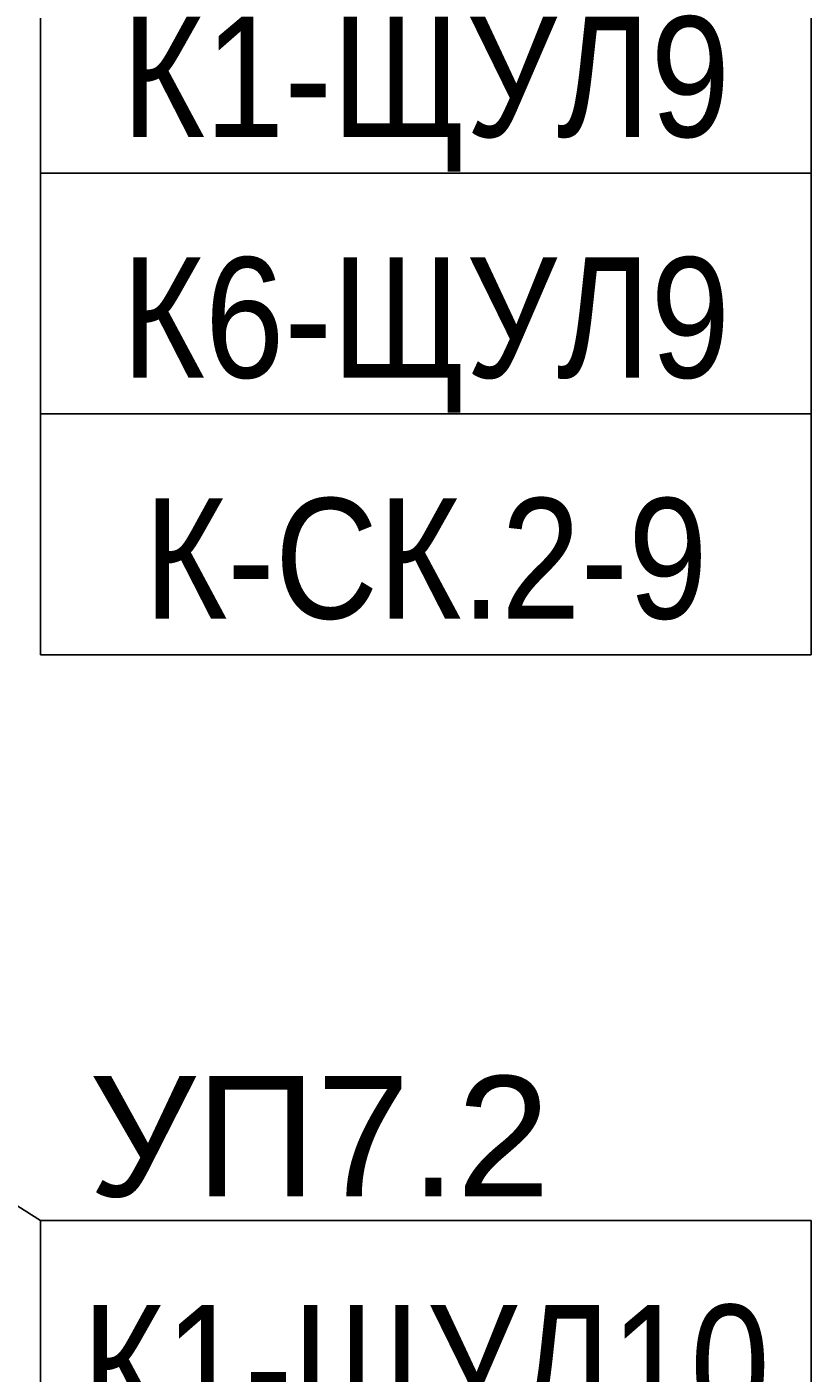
# Model space of a CAD drawing. Header units: millimetres. Extents: x -277772 to 277599, y -59564 to 282085.
# Tile 46 of 190: x -57225 to -55597, y -14060 to -11266. Entities that reach past the tile are written whole.
import ezdxf
from ezdxf import colors
from ezdxf.entities.mleader import LeaderData, LeaderLine
from ezdxf.enums import TextEntityAlignment as Align
from ezdxf.math import Vec2, Vec3

# ---------------------------------------------------------------- set-up
doc = ezdxf.new("R2018")
doc.units = ezdxf.units.MM
doc.set_wipeout_variables(frame=1)
doc.layers.add('КИП_выноска', color=6, linetype='Continuous', lineweight=25)
doc.styles.add('CP.Text', font='arial.ttf')
doc.styles.add('GOST 2.304', font='arial.ttf', dxfattribs={"width": 0.85})

# ---------------------------------------------------------------- blocks, each defined once
blk = doc.blocks.new('_None')
blk = doc.blocks.new('*U58')
at = {"color": 0, "linetype": 'Continuous', "lineweight": 30, "ltscale": 75, "width": 0.85, "flags": 104}
blk.add_attdef('ПРИМЕЧАНИЕ_1', text='', height=2.5, dxfattribs=at).set_placement((8, 3.611), align=Align.BOTTOM_CENTER)
at = {"color": 0, "lineweight": 30, "style": 'GOST 2.304', "width": 0.85}
for tag, p in [('ИМЯ_КАБЕЛЯ_2', (8, -7.5)), ('ИМЯ_КАБЕЛЯ_3', (8, -12.5)), ('ИМЯ_КАБЕЛЯ_4', (8, -17.5)), ('ИМЯ_КАБЕЛЯ_5', (8, -22.5)), ('ИМЯ_КАБЕЛЯ_6', (8, -27.5)), ('ИМЯ_КАБЕЛЯ_7', (8, -32.5)), ('ИМЯ_КАБЕЛЯ_8', (8, -37.5)), ('ИМЯ_КАБЕЛЯ_9', (8, -42.5))]:
    blk.add_attdef(tag, text='', height=2.5, dxfattribs=at).set_placement(p, align=Align.BOTTOM_CENTER)
at = {"color": 0, "lineweight": 30, "width": 0.85, "flags": 104}
blk.add_attdef('ПРИМЕЧАНИЕ_2', text='', height=2.5, dxfattribs=at).set_placement((8, -7.53), align=Align.BOTTOM_CENTER)
at = {"linetype": 'Continuous'}
blk.add_wipeout([(0, 2.5), (16, 2.5), (16, -2.5), (0, -2.5)], dxfattribs=at)
at = {"color": 0}
blk.add_line((0, -2.5), (0, 0), dxfattribs=at)
at = {"color": 0, "linetype": 'Continuous'}
blk.add_lwpolyline([(0, -2.5), (16, -2.5), (16, 2.5), (0, 2.5)], close=True, dxfattribs=at)
at = {"color": 0, "lineweight": 30, "style": 'GOST 2.304', "width": 0.85}
blk.add_attdef('ИМЯ_КАБЕЛЯ_1', text='', height=2.5, dxfattribs=at).set_placement((8, -2.5), align=Align.BOTTOM_CENTER)

msp = doc.modelspace()

# ---------------------------------------------------------------- block references
at = {"layer": 'КИП_выноска'}
ref = msp.add_blockref('*U58', (-57196.5, -11319.1), dxfattribs=dict(at, xscale=100, yscale=100, zscale=100))
lines = msp.add_mtext('\\W0.8500;', dxfattribs={"layer": '0', "color": 0, "linetype": 'Continuous', "lineweight": 30, "ltscale": 75, "insert": (-56396.5, -10958.1), "char_height": 2.5, "attachment_point": 1})
ref.add_attrib('ПРИМЕЧАНИЕ_1', '', (-56396.5, -10958.1), dxfattribs={"flags": 104}).embed_mtext(lines)
ref.add_attrib('ИМЯ_КАБЕЛЯ_1', 'К1-ЩУЛ9', dxfattribs={"layer": '0', "color": 0, "lineweight": 30, "height": 250, "style": 'GOST 2.304', "width": 0.85}).set_placement((-56396.5, -11569.1), align=Align.BOTTOM_CENTER)
lines = msp.add_mtext('\\W0.8500;', dxfattribs={"layer": '0', "color": 0, "lineweight": 30, "insert": (-56396.5, -12072.1), "char_height": 2.5, "attachment_point": 1})
ref.add_attrib('ПРИМЕЧАНИЕ_2', '', (-56396.5, -12072.1), dxfattribs={"flags": 104}).embed_mtext(lines)

# ---------------------------------------------------------------- leaders
ml = msp.add_multileader_mtext('Standard', dxfattribs=at)
ml.set_content('УП7.2', color=256, style='CP.Text')
ml.set_leader_properties(color=256, linetype='ByLayer', lineweight=-1)
ml.set_arrow_properties(name='NONE')
ml.build(insert=Vec2(0, 0))
ml.multileader.update_dxf_attribs({"has_dogleg": 0, "text_left_attachment_type": 6, "text_right_attachment_type": 6, "dogleg_length": 0.5, "arrow_head_size": 300})
ctx = ml.context
ctx.base_point, ctx.char_height, ctx.arrow_head_size, ctx.landing_gap_size, ctx.plane_origin = Vec3(-57196.5, -13743.8), 250, 300, 100, Vec3(-54672.6, -16403.7)
ctx.left_attachment, ctx.right_attachment = 6, 6
notes = []
notes.append((ctx, [(0, (1, 1, 0), (-57197, -13743.8), (1, 0), 0.5, [(0, [(-58065.8, -13192.6)], 0, [])])]))
ctx.mtext.insert, ctx.mtext.width, ctx.mtext.flow_direction = Vec3(-57096.5, -13443.8), 1238.542, 5
ctx.mtext.has_bg_fill, ctx.mtext.bg_color, ctx.mtext.bg_scale_factor, ctx.mtext.bg_transparency, ctx.mtext.use_window_bg_color = 1, -1027028792, 1.5, 0, 1
for ctx, leaders in notes:
    for number, flags, end, landing, length, lines in leaders:
        leader = LeaderData()
        leader.index, (leader.has_last_leader_line, leader.has_dogleg_vector, leader.attachment_direction) = number, flags
        leader.last_leader_point, leader.dogleg_vector, leader.dogleg_length = Vec3(end), Vec3(landing), length
        for number, points, colour, breaks in lines:
            line = LeaderLine()
            line.index, line.vertices, line.color, line.breaks = number, Vec3.list(points), colors.encode_raw_color(colour), breaks
            leader.lines.append(line)
        ctx.leaders.append(leader)

# ---------------------------------------------------------------- next in the draw order: block references
ref = msp.add_blockref('*U58', (-57196.5, -12319.1), dxfattribs=dict(at, xscale=100, yscale=100, zscale=100))
lines = msp.add_mtext('\\W0.8500;', dxfattribs={"layer": '0', "color": 0, "linetype": 'Continuous', "lineweight": 30, "ltscale": 75, "insert": (-56396.5, -11958.1), "char_height": 2.5, "attachment_point": 1})
ref.add_attrib('ПРИМЕЧАНИЕ_1', '', (-56396.5, -11958.1), dxfattribs={"flags": 104}).embed_mtext(lines)
ref.add_attrib('ИМЯ_КАБЕЛЯ_1', 'К-СК.2-9', dxfattribs={"layer": '0', "color": 0, "lineweight": 30, "height": 250, "style": 'GOST 2.304', "width": 0.85}).set_placement((-56396.5, -12569.1), align=Align.BOTTOM_CENTER)
lines = msp.add_mtext('\\W0.8500;', dxfattribs={"layer": '0', "color": 0, "lineweight": 30, "insert": (-56396.5, -13072.1), "char_height": 2.5, "attachment_point": 1})
ref.add_attrib('ПРИМЕЧАНИЕ_2', '', (-56396.5, -13072.1), dxfattribs={"flags": 104}).embed_mtext(lines)
ref = msp.add_blockref('*U58', (-57196.5, -13993.8), dxfattribs=dict(at, xscale=100, yscale=100, zscale=100))
lines = msp.add_mtext('\\W0.8500;', dxfattribs={"layer": '0', "color": 0, "linetype": 'Continuous', "lineweight": 30, "ltscale": 75, "insert": (-56396.5, -13632.8), "char_height": 2.5, "attachment_point": 1})
ref.add_attrib('ПРИМЕЧАНИЕ_1', '', (-56396.5, -13632.8), dxfattribs={"flags": 104}).embed_mtext(lines)
ref.add_attrib('ИМЯ_КАБЕЛЯ_1', 'К1-ЩУЛ10', dxfattribs={"layer": '0', "color": 0, "lineweight": 30, "height": 250, "style": 'GOST 2.304', "width": 0.85}).set_placement((-56396.5, -14243.8), align=Align.BOTTOM_CENTER)
lines = msp.add_mtext('\\W0.8500;', dxfattribs={"layer": '0', "color": 0, "lineweight": 30, "insert": (-56396.5, -14746.8), "char_height": 2.5, "attachment_point": 1})
ref.add_attrib('ПРИМЕЧАНИЕ_2', '', (-56396.5, -14746.8), dxfattribs={"flags": 104}).embed_mtext(lines)

# ---------------------------------------------------------------- next in the draw order: block references
ref = msp.add_blockref('*U58', (-57196.5, -11819.1), dxfattribs=dict(at, xscale=100, yscale=100, zscale=100))
lines = msp.add_mtext('\\W0.8500;', dxfattribs={"layer": '0', "color": 0, "linetype": 'Continuous', "lineweight": 30, "ltscale": 75, "insert": (-56396.5, -11458.1), "char_height": 2.5, "attachment_point": 1})
ref.add_attrib('ПРИМЕЧАНИЕ_1', '', (-56396.5, -11458.1), dxfattribs={"flags": 104}).embed_mtext(lines)
ref.add_attrib('ИМЯ_КАБЕЛЯ_1', 'К6-ЩУЛ9', dxfattribs={"layer": '0', "color": 0, "lineweight": 30, "height": 250, "style": 'GOST 2.304', "width": 0.85}).set_placement((-56396.5, -12069.1), align=Align.BOTTOM_CENTER)
lines = msp.add_mtext('\\W0.8500;', dxfattribs={"layer": '0', "color": 0, "lineweight": 30, "insert": (-56396.5, -12572.1), "char_height": 2.5, "attachment_point": 1})
ref.add_attrib('ПРИМЕЧАНИЕ_2', '', (-56396.5, -12572.1), dxfattribs={"flags": 104}).embed_mtext(lines)

doc.saveas('drawing.dxf')
